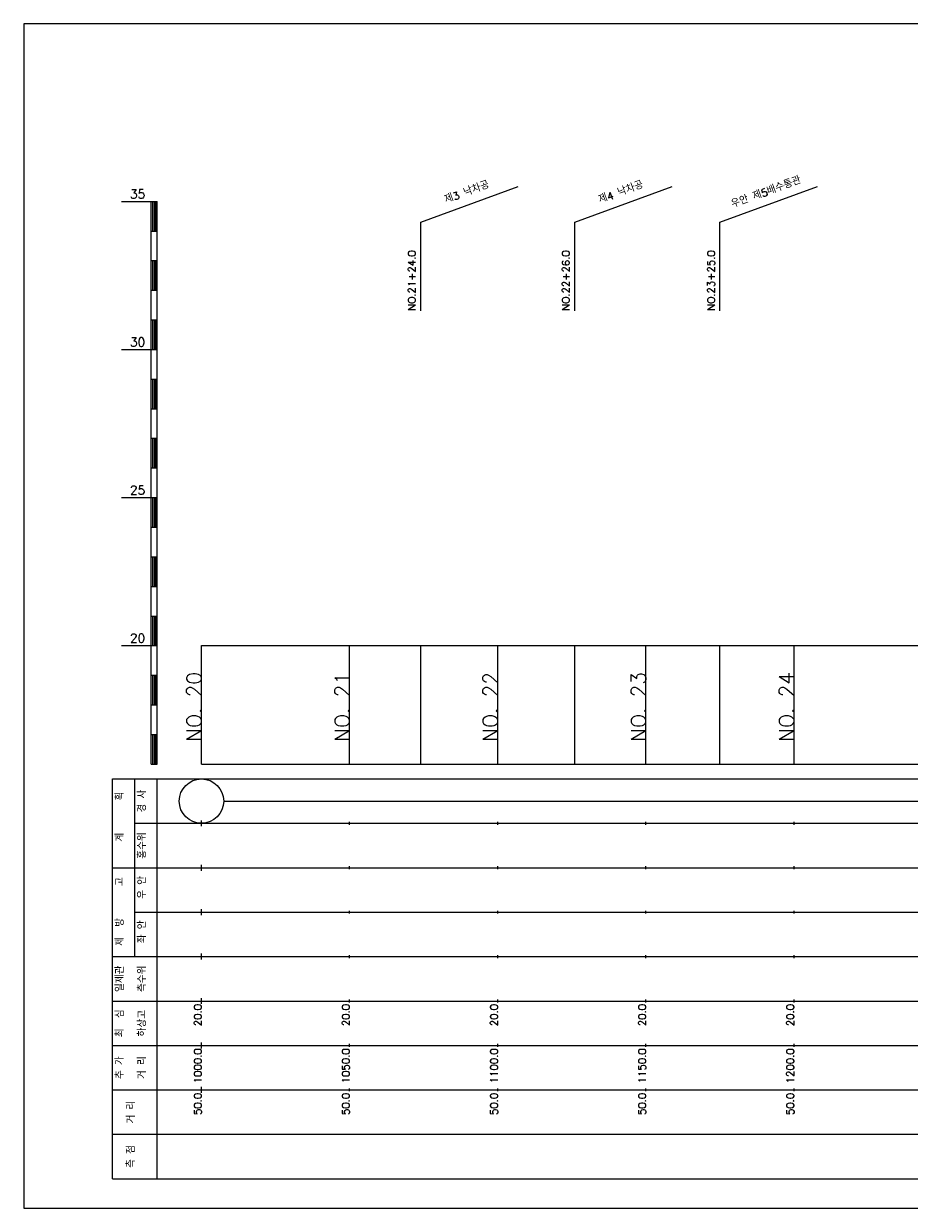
# Model space of a CAD drawing. Extents: x -504 to 685, y -2 to 2900.
# Tile 6 of 12: x 50 to 349, y 1008 to 1408. Entities that reach past the tile are written whole.
import ezdxf
from ezdxf.enums import TextEntityAlignment as Align

# ---------------------------------------------------------------- set-up
doc = ezdxf.new("R2010")
doc.units = 0
doc.header["$LTSCALE"] = 5
for name, color, linetype in [('BOX', 5, 'CONTINUOUS'), ('DT1', 3, 'CONTINUOUS'), ('LT1', 4, 'CONTINUOUS'), ('ST1', 7, 'CONTINUOUS')]:
    doc.layers.add(name, color=color, linetype=linetype)
doc.styles.add('GHS', font='ROMANS.shx', dxfattribs={"bigfont": 'GHS.shx'})

msp = doc.modelspace()

# ---------------------------------------------------------------- linework, layer by layer
at = {"layer": 'BOX'}
msp.add_lwpolyline([(50, 1008), (650, 1008), (650, 1408), (50, 1408), (50, 1008)], dxfattribs=at)
at = {"layer": 'DT1'}
for p, q in [((110, 1189.08), (110, 1191.08)), ((160, 1189.58), (160, 1190.58)), ((210, 1189.58), (210, 1190.58)), ((260, 1189.58), (260, 1190.58)), ((310, 1189.58), (310, 1190.58))]:
    msp.add_line(p, q, dxfattribs=at)
at = {"layer": 'LT1', "linetype": 'CONTINUOUS'}
for p, q in [((184, 1341), (216.89, 1352.97)), ((236, 1341), (268.89, 1352.97)), ((285, 1341), (317.89, 1352.97)), ((184, 1311), (184, 1341)), ((236, 1311), (236, 1341)), ((285, 1311), (285, 1341))]:
    msp.add_line(p, q, dxfattribs=at)
at = {"layer": 'LT1'}
for p, q in [((83, 1348), (93, 1348)), ((93, 1158), (93, 1348)), ((93, 1348), (95, 1348)), ((95, 1158), (95, 1348)), ((93.5, 1347.8), (93.5, 1338.2)), ((94, 1347.8), (94, 1338.2)), ((94.5, 1347.8), (94.5, 1338.2)), ((93, 1338), (95, 1338)), ((93, 1328), (95, 1328)), ((93.5, 1327.8), (93.5, 1318.2)), ((94, 1327.8), (94, 1318.2)), ((94.5, 1327.8), (94.5, 1318.2)), ((93, 1318), (95, 1318)), ((93, 1308), (95, 1308)), ((93.5, 1307.8), (93.5, 1298.2)), ((94, 1307.8), (94, 1298.2)), ((94.5, 1307.8), (94.5, 1298.2)), ((83, 1298), (93, 1298)), ((93, 1298), (95, 1298)), ((93, 1288), (95, 1288)), ((93.5, 1287.8), (93.5, 1278.2)), ((94, 1287.8), (94, 1278.2)), ((94.5, 1287.8), (94.5, 1278.2)), ((93, 1278), (95, 1278)), ((93, 1268), (95, 1268)), ((93.5, 1267.8), (93.5, 1258.2)), ((94, 1267.8), (94, 1258.2)), ((94.5, 1267.8), (94.5, 1258.2)), ((93, 1258), (95, 1258)), ((83, 1248), (93, 1248)), ((93, 1248), (95, 1248)), ((93.5, 1247.8), (93.5, 1238.2)), ((94, 1247.8), (94, 1238.2)), ((94.5, 1247.8), (94.5, 1238.2)), ((93, 1238), (95, 1238)), ((93, 1228), (95, 1228)), ((93.5, 1227.8), (93.5, 1218.2)), ((94, 1227.8), (94, 1218.2)), ((94.5, 1227.8), (94.5, 1218.2)), ((93, 1218), (95, 1218)), ((93, 1208), (95, 1208)), ((93.5, 1207.8), (93.5, 1198.2)), ((94, 1207.8), (94, 1198.2)), ((94.5, 1207.8), (94.5, 1198.2)), ((83, 1198), (93, 1198)), ((93, 1198), (95, 1198)), ((110, 1158), (110, 1198)), ((160, 1158), (160, 1198)), ((184, 1158), (184, 1198)), ((210, 1158), (210, 1198)), ((236, 1158), (236, 1198)), ((260, 1158), (260, 1198)), ((285, 1158), (285, 1198)), ((310, 1158), (310, 1198)), ((93, 1188), (95, 1188)), ((93.5, 1187.8), (93.5, 1178.2)), ((94, 1187.8), (94, 1178.2)), ((94.5, 1187.8), (94.5, 1178.2)), ((93, 1178), (95, 1178)), ((93, 1168), (95, 1168)), ((93.5, 1167.8), (93.5, 1158.2)), ((94, 1167.8), (94, 1158.2)), ((94.5, 1167.8), (94.5, 1158.2)), ((93, 1158), (95, 1158)), ((110, 1158), (610, 1158)), ((110, 1137), (110, 1139)), ((160, 1137.5), (160, 1138.5)), ((210, 1137.5), (210, 1138.5)), ((260, 1137.5), (260, 1138.5)), ((310, 1137.5), (310, 1138.5)), ((110, 1122), (110, 1124)), ((160, 1122.5), (160, 1123.5)), ((210, 1122.5), (210, 1123.5)), ((260, 1122.5), (260, 1123.5)), ((310, 1122.5), (310, 1123.5)), ((110, 1107), (110, 1109)), ((160, 1107.5), (160, 1108.5)), ((210, 1107.5), (210, 1108.5)), ((260, 1107.5), (260, 1108.5)), ((310, 1107.5), (310, 1108.5)), ((110, 1092), (110, 1094)), ((160, 1092.5), (160, 1093.5)), ((210, 1092.5), (210, 1093.5)), ((260, 1092.5), (260, 1093.5)), ((310, 1092.5), (310, 1093.5)), ((110, 1077), (110, 1079)), ((160, 1077.5), (160, 1078.5)), ((210, 1077.5), (210, 1078.5)), ((260, 1077.5), (260, 1078.5)), ((310, 1077.5), (310, 1078.5)), ((110, 1062), (110, 1064)), ((160, 1062.5), (160, 1063.5)), ((210, 1062.5), (210, 1063.5)), ((260, 1062.5), (260, 1063.5)), ((310, 1062.5), (310, 1063.5)), ((110, 1047), (110, 1049)), ((160, 1047.5), (160, 1048.5)), ((210, 1047.5), (210, 1048.5)), ((260, 1047.5), (260, 1048.5)), ((310, 1047.5), (310, 1048.5))]:
    msp.add_line(p, q, dxfattribs=at)
msp.add_lwpolyline([(110, 1198), (160, 1198), (210, 1198), (260, 1198), (310, 1198), (360, 1198), (410, 1198), (460, 1198), (510, 1198), (560, 1198), (610, 1198)], dxfattribs=at)
at = {"layer": 'ST1'}
for p, q in [((80, 1018), (80, 1153)), ((80, 1153), (623, 1153)), ((87.5, 1123), (87.5, 1153)), ((95, 1018), (95, 1153)), ((87.5, 1138), (623, 1138)), ((80, 1123), (623, 1123)), ((87.5, 1093), (87.5, 1123)), ((87.5, 1108), (623, 1108)), ((80, 1093), (623, 1093)), ((80, 1078), (623, 1078)), ((80, 1063), (623, 1063)), ((80, 1048), (623, 1048)), ((80, 1033), (623, 1033)), ((80, 1018), (623, 1018))]:
    msp.add_line(p, q, dxfattribs=at)
at = {"layer": 'ST1', "linetype": 'CONTINUOUS'}
msp.add_line((117.5, 1145.5), (602.5, 1145.5), dxfattribs=at)
msp.add_circle((110, 1145.5), 7.5, dxfattribs=at)

# ---------------------------------------------------------------- texts
at = {"layer": 'DT1', "linetype": 'CONTINUOUS', "style": 'GHS'}
for s, rotation, p in [('우안 제5배수통관', 20, (301, 1349.99)), ('제3 낙차공', 20, (200, 1349.99)), ('제4 낙차공', 20, (252, 1349.99)), ('경 사', 90, (91.25, 1145.5)), ('  획', 90, (83.75, 1145.5)), ('   계', 90, (83.75, 1130.5)), ('홍수위', 90, (91.25, 1130.5)), ('   고', 90, (83.75, 1115.5)), (' 우 안', 90, (91.25, 1115.5)), (' 제  방', 90, (83.75, 1100.5)), (' 좌 안', 90, (91.25, 1100.5)), ('일제관', 90, (83.75, 1085.5)), ('측수위', 90, (91.25, 1085.5)), ('최  심', 90, (83.75, 1070.5)), ('하상고', 90, (91.25, 1070.5)), ('추 가', 90, (83.75, 1055.5)), ('거 리', 90, (91.25, 1055.5)), ('거 리', 90, (87.5, 1040.5)), ('측 점', 90, (87.5, 1025.5))]:
    msp.add_text(s, height=2.5, rotation=rotation, dxfattribs=at).set_placement(p, align=Align.CENTER)
at = {"layer": 'DT1', "style": 'GHS'}
for s, p in [('35', (91, 1349)), ('30', (91, 1299)), ('25', (91, 1249)), ('20', (91, 1199))]:
    msp.add_text(s, height=3, dxfattribs=at).set_placement(p, align=Align.RIGHT)
at = {"layer": 'DT1', "linetype": 'CONTINUOUS', "style": 'GHS'}
for s, p in [('NO.21+24.0', (182.25, 1311.12)), ('NO.22+26.0', (234.25, 1311.12)), ('NO.23+25.0', (283.25, 1311.12))]:
    msp.add_text(s, height=2.5, rotation=90, dxfattribs=at).set_placement(p)
at = {"layer": 'DT1', "style": 'GHS'}
for s, height, p in [('NO. 20', 5, (110, 1189.08)), ('NO. 21', 5, (160, 1189.08)), ('NO. 22', 5, (210, 1189.08)), ('NO. 23', 5, (260, 1189.08)), ('NO. 24', 5, (310, 1189.08)), (' 20.0', 2.5, (110, 1077)), (' 20.0', 2.5, (160, 1077)), (' 20.0', 2.5, (210, 1077)), (' 20.0', 2.5, (260, 1077)), (' 20.0', 2.5, (310, 1077)), ('  1000.0', 2.5, (110, 1062)), ('  1050.0', 2.5, (160, 1062)), ('  1100.0', 2.5, (210, 1062)), ('  1150.0', 2.5, (260, 1062)), ('  1200.0', 2.5, (310, 1062)), ('  50.0', 2.5, (110, 1047)), ('  50.0', 2.5, (160, 1047)), ('  50.0', 2.5, (210, 1047)), ('  50.0', 2.5, (260, 1047)), ('  50.0', 2.5, (310, 1047))]:
    msp.add_text(s, height=height, rotation=90, dxfattribs=at).set_placement(p, align=Align.RIGHT)

doc.saveas('drawing.dxf')
